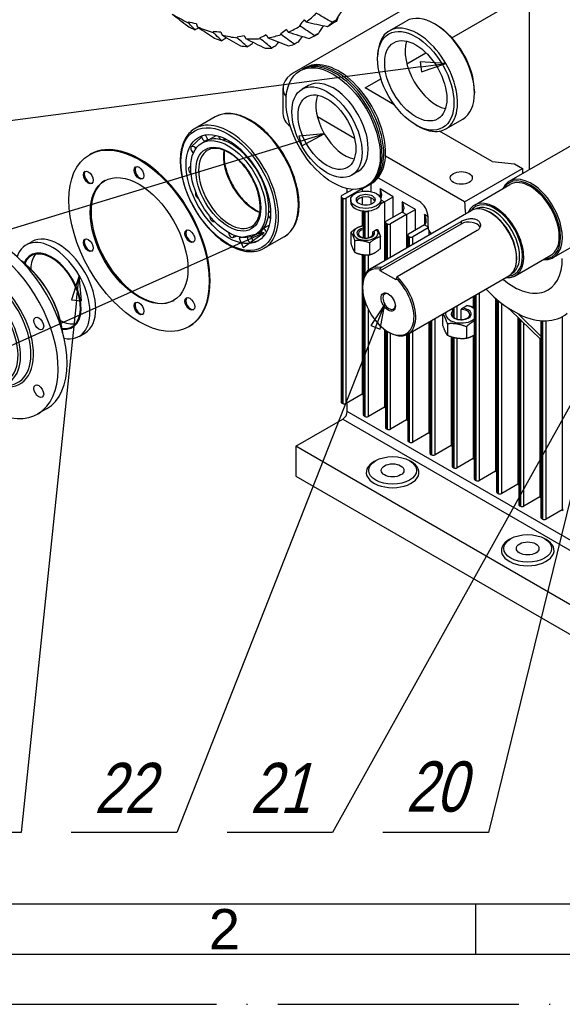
# Model space of a CAD drawing. Header units: millimetres. Extents: x 0 to 420, y 0 to 297.
# Tile 2 of 13: x 65 to 119, y 0 to 98. Entities that reach past the tile are written whole.
import ezdxf
from ezdxf.enums import TextEntityAlignment as Align

# ---------------------------------------------------------------- set-up
doc = ezdxf.new("R2010")
doc.units = ezdxf.units.MM
doc.linetypes.add('DuongTam', pattern=[30, 24, -3, 0, -3])
for name, color, linetype in [('ChiaMien', 5, 'Continuous'), ('DauXen', 8, 'DuongTam'), ('Lien_Dam', 7, 'Continuous'), ('Lien_Manh', 5, 'Continuous')]:
    doc.layers.add(name, color=color, linetype=linetype)
doc.layers.add('Symbol (ISO)', color=7, linetype='Continuous', lineweight=25)
doc.styles.add('CKH', font='Vnromadi.shx', dxfattribs={"width": 0.8, "oblique": 15, "height": 5})
doc.styles.add('VnArialH', font='VHARIAL.TTF', dxfattribs={"width": 0.8, "oblique": 15, "height": 5})

msp = doc.modelspace()

# ---------------------------------------------------------------- linework, layer by layer
at = {"layer": 'ChiaMien'}
msp.add_line((110, 5), (110, 10), dxfattribs=at)
at = {"layer": 'DauXen'}
msp.add_line((0, 0), (420, 0), dxfattribs=at)
at = {"layer": 'Lien_Dam'}
for p, q in [((112.695, 104.623), (91.924, 92.631)), ((107.631, 96.086), (115.347, 100.54)), ((115.347, 82.98), (115.347, 100.54)), ((101.402, 96.785), (103.082, 97.754)), ((106.071, 97.374), (105.894, 97.476)), ((93.96, 96.29), (94.344, 96.512)), ((100.237, 94.006), (100.237, 94.21)), ((103.149, 93.498), (105.054, 94.598)), ((90.825, 91.1), (90.825, 88.548)), ((93.349, 91.341), (92.73, 90.984)), ((98.995, 91.1), (100.572, 92.011)), ((101.893, 89.426), (98.995, 91.1)), ((109.871, 90.791), (109.871, 90.587)), ((84.072, 88.222), (82.083, 87.074)), ((97.946, 86.092), (94.248, 88.227)), ((104.038, 87.423), (104.215, 87.321)), ((107.027, 87.042), (108.707, 88.012)), ((81.698, 85.255), (82.731, 86.215)), ((83.495, 85.976), (84.179, 86.385)), ((111.634, 83.802), (106.413, 86.817)), ((83.048, 85.793), (82.746, 85.619)), ((84.913, 85.885), (85.15, 86.022)), ((113.341, 81.822), (120.5, 85.955)), ((71.567, 84.467), (71.656, 84.518)), ((86.799, 84.794), (86.8, 84.795)), ((108.894, 79.771), (101.022, 84.316)), ((81.491, 83.208), (81.655, 83.35)), ((111.634, 83.802), (113.844, 83.547)), ((113.844, 83.547), (114.639, 83.088)), ((98.286, 82.789), (97.668, 82.432)), ((108.894, 79.771), (114.639, 83.088)), ((98.71, 81.058), (99.594, 81.568)), ((99.594, 81.568), (99.568, 81.583)), ((99.594, 80.797), (99.594, 81.568)), ((100.298, 82.182), (104.372, 79.83)), ((109.873, 79.459), (113.409, 81.5)), ((96.604, 80.292), (96.604, 59.88)), ((97.763, 81.021), (96.677, 80.394)), ((98.71, 81.058), (97.119, 80.139)), ((97.227, 80.712), (97.227, 81.093)), ((98.617, 81.112), (98.71, 81.058)), ((98.71, 81.058), (98.71, 80.829)), ((101.804, 80.292), (100.478, 81.058)), ((100.478, 81.058), (100.478, 80.273)), ((100.92, 79.782), (101.804, 80.292)), ((101.804, 78.251), (101.804, 80.292)), ((96.766, 80.139), (96.677, 80.19)), ((96.677, 59.778), (96.677, 80.19)), ((96.766, 80.139), (96.766, 59.727)), ((97.119, 59.727), (97.119, 80.139)), ((97.561, 79.988), (97.561, 79.732)), ((98.71, 80.234), (98.71, 79.486)), ((99.594, 79.542), (99.594, 80.178)), ((100.92, 79.782), (100.53, 79.557)), ((100.561, 79.989), (100.92, 79.782)), ((100.561, 79.988), (100.561, 79.732)), ((100.92, 79.782), (100.92, 73.929)), ((104.013, 79.017), (102.688, 79.782)), ((102.688, 79.782), (102.688, 78.761)), ((89.435, 78.759), (89.583, 78.846)), ((98.71, 78.89), (98.71, 77.382)), ((98.814, 78.878), (98.814, 76.204)), ((98.887, 76.192), (98.887, 78.872)), ((98.975, 78.864), (98.967, 78.868)), ((98.975, 78.864), (98.975, 76.183)), ((99.365, 78.884), (99.329, 78.864)), ((99.329, 76.209), (99.329, 78.864)), ((99.511, 73.116), (109.543, 78.908)), ((102.688, 78.761), (101.097, 77.843)), ((103.129, 78.506), (101.538, 77.588)), ((102.688, 78.761), (103.129, 78.506)), ((103.129, 78.506), (104.013, 79.017)), ((103.129, 78.506), (103.129, 75.205)), ((104.013, 76.975), (104.013, 79.017)), ((105.256, 78.299), (104.897, 78.506)), ((104.897, 78.506), (104.897, 77.486)), ((109.919, 79.052), (109.915, 79.05)), ((111.45, 78.704), (111.418, 78.722)), ((117.716, 74.244), (124.875, 78.378)), ((84.011, 77.825), (84.013, 77.826)), ((88.895, 77.152), (89.448, 77.461)), ((108.546, 77.574), (100.502, 72.93)), ((100.591, 73.248), (108.546, 77.841)), ((101.023, 77.741), (101.023, 73.989)), ((101.185, 77.588), (101.097, 77.639)), ((101.097, 74.031), (101.097, 77.639)), ((101.185, 77.588), (101.185, 74.082)), ((101.538, 74.286), (101.538, 77.588)), ((104.897, 77.486), (103.306, 76.567)), ((104.897, 77.486), (105.256, 77.279)), ((105.256, 77.279), (105.256, 78.299)), ((108.546, 77.841), (108.546, 77.574)), ((85.841, 76.241), (86.208, 76.362)), ((88.331, 76.643), (88.029, 76.469)), ((88.683, 76.909), (88.694, 76.915)), ((97.597, 75.595), (97.597, 76.76)), ((99.758, 76.462), (99.758, 76.751)), ((99.862, 76.875), (100.122, 77.025)), ((110.137, 76.922), (102.182, 72.329)), ((103.233, 76.465), (103.233, 75.264)), ((103.395, 76.312), (103.306, 76.363)), ((103.306, 75.307), (103.306, 76.363)), ((105.263, 77.186), (103.748, 76.312)), ((105.339, 76.932), (105.339, 76.48)), ((65.284, 75.499), (65.859, 75.831)), ((87.675, 75.714), (88.425, 75.941)), ((90.947, 76.315), (88.958, 75.166)), ((97.99, 74.75), (97.99, 75.915)), ((99.454, 74.523), (99.454, 75.688)), ((100.525, 75.142), (100.525, 76.307)), ((103.395, 76.312), (103.395, 75.358)), ((103.748, 75.562), (103.748, 76.312)), ((98.71, 74.543), (98.71, 60.645)), ((98.814, 74.528), (98.814, 72.095)), ((98.887, 72.334), (98.887, 74.52)), ((98.975, 74.514), (98.975, 72.534)), ((99.329, 72.987), (99.329, 74.514)), ((113.936, 72.422), (117.471, 74.464)), ((114.07, 74.165), (114.07, 74.129)), ((100.502, 72.93), (100.502, 73.09)), ((102.093, 72.011), (100.502, 72.93)), ((113.607, 72.666), (113.603, 72.663)), ((102.093, 72.171), (102.093, 72.011)), ((103.261, 66.62), (113.293, 72.412)), ((98.735, 71.297), (98.735, 71.399)), ((98.814, 70.522), (98.814, 58.604)), ((110.024, 70.525), (110.024, 52.072)), ((110.377, 52.072), (110.377, 70.729)), ((98.887, 58.502), (98.887, 70.204)), ((98.975, 69.906), (98.975, 58.451)), ((109.759, 70.372), (109.759, 69.313)), ((109.862, 70.431), (109.862, 52.225)), ((109.935, 52.123), (109.935, 70.474)), ((111.968, 70.202), (111.968, 52.991)), ((112.072, 70.111), (112.072, 50.95)), ((112.145, 50.848), (112.145, 70.048)), ((112.233, 69.974), (112.233, 50.796)), ((112.587, 50.796), (112.587, 69.69)), ((99.329, 58.451), (99.329, 69.059)), ((106.681, 68.595), (106.681, 67.599)), ((107.652, 69.156), (107.652, 69.066)), ((107.726, 68.964), (107.726, 69.198)), ((107.726, 68.964), (107.736, 68.958)), ((107.814, 69.249), (107.814, 68.861)), ((107.835, 68.838), (107.835, 68.301)), ((108.168, 68.125), (108.168, 69.453)), ((108.548, 68.07), (108.548, 69.068)), ((108.677, 69.207), (109.132, 69.469)), ((114.281, 68.598), (113.23, 69.204)), ((113.426, 69.048), (116.491, 66.099)), ((114.31, 68.538), (114.375, 68.575)), ((116.491, 66.439), (114.31, 68.538)), ((105.339, 67.82), (105.339, 56.818)), ((105.443, 67.88), (105.443, 54.777)), ((105.516, 54.675), (105.516, 67.922)), ((105.604, 67.973), (105.604, 54.624)), ((105.958, 54.624), (105.958, 68.177)), ((107.185, 67.653), (107.185, 66.512)), ((114.178, 68.325), (114.178, 51.715)), ((114.282, 68.225), (114.282, 49.674)), ((114.355, 49.572), (114.355, 68.155)), ((114.443, 68.069), (114.443, 49.521)), ((114.797, 49.521), (114.797, 67.729)), ((116.491, 67.966), (116.491, 48.398)), ((116.564, 48.296), (116.564, 67.961)), ((116.653, 67.955), (116.653, 48.245)), ((117.006, 48.245), (117.006, 67.951)), ((118.597, 68.359), (118.597, 49.163)), ((70.534, 66.406), (71.109, 66.737)), ((81.442, 67.363), (81.531, 67.414)), ((100.92, 67.108), (100.92, 59.37)), ((101.023, 67.033), (101.023, 57.328)), ((101.097, 57.226), (101.097, 66.982)), ((101.185, 66.925), (101.185, 57.175)), ((101.298, 66.857), (101.386, 66.806)), ((101.538, 57.175), (101.538, 66.723)), ((103.233, 66.605), (103.233, 56.053)), ((103.306, 55.951), (103.306, 66.646)), ((103.395, 66.697), (103.395, 55.9)), ((103.748, 55.9), (103.748, 66.902)), ((109.067, 67.362), (109.067, 66.221)), ((103.129, 66.554), (103.129, 58.094)), ((107.549, 66.381), (107.549, 55.542)), ((107.652, 66.35), (107.652, 53.501)), ((107.726, 53.399), (107.726, 66.329)), ((107.814, 66.306), (107.814, 53.348)), ((108.168, 53.348), (108.168, 66.237)), ((109.759, 66.497), (109.759, 54.267)), ((116.388, 66.198), (116.388, 50.439)), ((96.677, 59.778), (96.766, 59.727)), ((98.71, 60.645), (97.119, 59.727)), ((97.227, 58.95), (97.227, 59.789)), ((98.71, 60.645), (98.814, 60.586)), ((67.3, 59.198), (66.416, 58.688)), ((138.239, 35.272), (97.227, 58.95)), ((100.92, 59.37), (99.329, 58.451)), ((100.92, 59.37), (101.023, 59.31)), ((92.1, 55.48), (96.785, 58.185)), ((96.785, 58.185), (137.797, 34.506)), ((98.887, 58.502), (98.975, 58.451)), ((103.129, 58.094), (101.538, 57.175)), ((103.129, 58.094), (103.233, 58.034)), ((101.097, 57.226), (101.185, 57.175)), ((105.339, 56.818), (103.748, 55.9)), ((105.339, 56.818), (105.443, 56.758)), ((103.306, 55.951), (103.395, 55.9)), ((92.1, 55.48), (92.1, 52.52)), ((133.113, 31.802), (92.1, 55.48)), ((107.549, 55.542), (105.958, 54.624)), ((107.549, 55.542), (107.652, 55.483)), ((105.516, 54.675), (105.604, 54.624)), ((109.759, 54.267), (108.168, 53.348)), ((109.759, 54.267), (109.862, 54.207)), ((107.726, 53.399), (107.814, 53.348)), ((111.968, 52.991), (110.377, 52.072)), ((111.968, 52.991), (112.072, 52.931)), ((92.1, 52.52), (133.113, 28.842)), ((109.935, 52.123), (110.024, 52.072)), ((114.178, 51.715), (112.587, 50.796)), ((114.178, 51.715), (114.282, 51.655)), ((112.145, 50.848), (112.233, 50.796)), ((116.388, 50.439), (114.797, 49.521)), ((116.388, 50.439), (116.491, 50.379)), ((114.355, 49.572), (114.443, 49.521)), ((118.597, 49.163), (117.006, 48.245)), ((118.597, 49.163), (118.701, 49.104)), ((116.564, 48.296), (116.653, 48.245)), ((64.767, 17.092), (54.267, 17.092)), ((80.267, 17.092), (69.767, 17.092)), ((95.767, 17.092), (85.267, 17.092)), ((111.267, 17.092), (100.767, 17.092)), ((20, 10), (410, 10))]:
    msp.add_line(p, q, dxfattribs=at)
for centre, major_axis in [((79.908, 118.705), (10.625, -18.403)), ((104.038, 91.811), (2.688, -4.655)), ((104.038, 91.811), (2.188, -3.789)), ((95.818, 87.065), (-3.313, 5.737)), ((95.199, 86.708), (-2.469, 4.276)), ((95.199, 86.708), (-2.031, 3.518)), ((85.388, 81.044), (-3.344, 5.792)), ((85.388, 81.044), (-2.969, 5.143)), ((85.388, 81.044), (-2.642, 4.575)), ((76.505, 75.915), (-4.938, 8.552)), ((85.388, 81.044), (-2.281, 3.951)), ((76.505, 82.651), (-0.344, 0.595)), ((71.453, 82.2), (-0.344, 0.595)), ((76.505, 75.915), (-3.437, 5.954)), ((108.563, 82.156), (1.094, 0)), ((99.061, 79.988), (1.5, 0)), ((99.061, 79.988), (0.938, 0)), ((81.557, 76.366), (-0.344, 0.595)), ((71.453, 75.464), (-0.344, 0.595)), ((101.298, 69.817), (0.5, -0.866)), ((76.505, 69.179), (-0.344, 0.595)), ((81.557, 69.63), (-0.344, 0.595)), ((66.531, 67.691), (0.344, -0.595)), ((66.531, 60.955), (0.344, -0.595)), ((101.735, 53.082), (2.375, 0)), ((101.735, 53.082), (1.125, 0)), ((115.17, 45.325), (2.375, 0)), ((115.17, 45.325), (1.125, 0))]:
    msp.add_ellipse(centre, major_axis=major_axis, ratio=0.57735, dxfattribs=at)
for centre, major_axis, ratio, start_param, end_param in [((79.908, 118.705), (-12.445, 21.556), 0.57735, 2.349999, 2.441238), ((79.908, 118.705), (12.445, -21.556), 0.57735, 0.065204, 0.156444), ((105.894, 92.883), (-2.812, 4.871), 0.57735, 3.141593, 6.283185), ((80.741, 119.186), (-13.219, 22.896), 0.57735, 2.389128, 2.428435), ((94.719, 88.02), (20.606, -9.143), 0.215354, 2.315165, 2.364425), ((79.908, 118.705), (-12.445, 21.556), 0.57735, 2.492798, 2.584038), ((79.908, 118.705), (12.445, -21.556), 0.57735, 6.20559, 6.296829), ((103.654, 99.468), (13.558, 10.523), 0.371546, 2.153274, 2.202534), ((80.741, 119.186), (13.219, -22.896), 0.57735, 0.104334, 0.143641), ((81.125, 119.408), (13.219, -22.896), 0.57735, 0.112998, 0.143649), ((104.215, 91.913), (2.812, -4.871), 0.57735, 5.497787, 10.210176), ((106.071, 92.985), (-2.688, 4.655), 0.57735, 3.926991, 5.497787), ((97.296, 89.192), (20.048, -5.501), 0.253229, 2.321704, 2.370963), ((80.741, 119.186), (-13.219, 22.896), 0.57735, 2.531928, 2.571235), ((79.908, 118.705), (-12.445, 21.556), 0.57735, 2.635598, 2.726838), ((99.519, 90.964), (19.1, -1.672), 0.297713, 2.31352, 2.36278), ((79.908, 118.705), (12.445, -21.556), 0.57735, 5.91999, 6.01123), ((101.343, 93.301), (17.736, 2.341), 0.341947, 2.282135, 2.331395), ((79.908, 118.705), (12.445, -21.556), 0.57735, 6.06279, 6.15403), ((102.731, 96.155), (15.892, 6.48), 0.371546, 2.224168, 2.273428), ((80.741, 119.186), (13.219, -22.896), 0.57735, 6.244719, 6.284026), ((81.125, 119.408), (13.219, -22.896), 0.57735, 0, 0.000849), ((80.741, 119.186), (-13.219, 22.896), 0.57735, 2.674728, 2.714035), ((80.741, 119.186), (13.219, -22.896), 0.57735, 5.95912, 5.998427), ((80.741, 119.186), (13.219, -22.896), 0.57735, 6.10192, 6.141227), ((106.071, 92.985), (2.188, -3.789), 0.57735, 3.624855, 5.799923), ((95.995, 87.167), (3.312, -5.737), 0.57735, 6.256499, 9.451464), ((96.171, 87.27), (3.312, -5.737), 0.57735, 6.256499, 9.451464), ((96.348, 87.372), (3.312, -5.737), 0.57735, 6.256499, 9.451464), ((94.575, 91.1), (-3.75, 0), 0.57735, 5.497787, 6.702395), ((95.818, 87.065), (2.469, -4.276), 0.57735, 0, 3.141593), ((96.967, 87.729), (2.031, -3.518), 0.57735, 3.591789, 5.832989), ((87.509, 82.268), (-3.438, 5.954), 0.57735, 3.141593, 6.283185), ((85.52, 81.12), (3.438, -5.954), 0.57735, 0, 3.141593), ((94.575, 88.548), (-3.75, 0), 0.57735, 0, 0.637969), ((83.014, 86.146), (-0.237, 0.315), 0.57006, 0.606247, 2.467675), ((83.014, 86.146), (0.237, -0.315), 0.57006, 0.426261, 2.09988), ((84.69, 86.21), (-0.231, 0.32), 0.532601, 0.866115, 1.999127), ((76.593, 75.966), (4.938, -8.552), 0.57735, 0, 3.141593), ((81.945, 84.949), (-0.235, 0.317), 0.608524, 4.643197, 8.45976), ((85.689, 81.218), (-2.642, 4.575), 0.57735, 6.229553, 6.283185), ((85.689, 81.218), (-2.642, 4.575), 0.57735, 5.746231, 6.229553), ((85.689, 81.218), (-2.642, 4.575), 0.57735, 5.262909, 5.746231), ((84.69, 86.21), (0.231, -0.32), 0.532601, 6.238294, 7.194803), ((86.59, 85.128), (-0.218, 0.329), 0.504728, 0.963779, 1.540612), ((85.52, 81.12), (2.188, -3.789), 0.57735, 3.141593, 6.283185), ((87.995, 82.549), (2.188, -3.789), 0.57735, 3.756099, 5.668679), ((85.689, 81.218), (-2.642, 4.575), 0.57735, 4.779587, 5.262909), ((86.59, 85.128), (0.218, -0.329), 0.504728, 5.777604, 6.24058), ((76.593, 82.702), (-0.344, 0.595), 0.57735, 0.128922, 3.012671), ((81.729, 82.894), (-0.224, 0.325), 0.63918, 5.713253, 8.465452), ((88.278, 83.148), (-0.2, 0.34), 0.492827, 0.833337, 1.086638), ((71.541, 82.251), (-0.344, 0.595), 0.57735, 0.128922, 3.012671), ((85.689, 81.218), (-2.642, 4.575), 0.57735, 4.296265, 4.779587), ((88.278, 83.148), (-0.2, 0.34), 0.492827, 2.181037, 2.419387), ((115.528, 78.033), (2.187, -3.789), 0.57735, 5.902934, 9.805029), ((119.501, 80.281), (3.438, -5.954), 0.57735, 3.926991, 4.015205), ((76.593, 75.966), (-3.438, 5.954), 0.57735, 0.012857, 3.128736), ((115.44, 77.982), (-2.125, 3.681), 0.57735, 2.843445, 6.581333), ((115.44, 77.982), (-2.031, 3.518), 0.57735, 3.141593, 6.283185), ((82.415, 80.452), (-0.205, 0.337), 0.655007, 0.270317, 2.462147), ((89.368, 80.721), (-0.181, 0.35), 0.499623, 0.267537, 0.632479), ((85.689, 81.218), (-2.642, 4.575), 0.57735, 3.812943, 4.296265), ((89.368, 80.721), (-0.181, 0.35), 0.499623, 1.727455, 2.18125), ((96.854, 80.292), (-0.25, 0), 0.57735, 5.497787, 7.068583), ((99.061, 79.732), (0.938, 0), 0.57735, 0.237941, 2.903652), ((100.036, 80.803), (0.442, -0.765), 0.57735, 0.179819, 1.570796), ((96.942, 80.241), (-0.25, 0), 0.57735, 0.785398, 2.356194), ((99.061, 79.732), (-1.5, 0), 0.57735, 0, 3.141593), ((102.246, 79.527), (0.442, -0.765), 0.57735, 0, 1.570796), ((104.372, 78.81), (-0.625, 1.083), 0.57735, 3.926991, 5.497787), ((113.756, 76.964), (-3.437, 5.954), 0.57735, 0.785398, 0.987052), ((111.904, 75.941), (-2.031, 3.518), 0.57735, 2.746802, 6.677976), ((111.904, 75.941), (1.944, -3.367), 0.57735, 6.016426, 9.691537), ((111.418, 75.66), (1.875, -3.248), 0.57735, 0, 3.141593), ((111.763, 75.859), (1.844, -3.193), 0.57735, 0, 3.141593), ((83.845, 78.183), (0.183, -0.349), 0.652378, 3.929848, 6.218207), ((85.689, 81.218), (2.642, -4.575), 0.57735, 0.188028, 0.67135), ((89.609, 78.406), (-0.165, 0.358), 0.52356, 1.270724, 2.234989), ((89.609, 78.406), (-0.165, 0.358), 0.52356, 5.656747, 6.457017), ((99.152, 78.966), (-0.25, 0), 0.57735, 0.785398, 2.356194), ((104.455, 78.251), (0.442, -0.765), 0.57735, 0, 1.570796), ((111.481, 75.696), (-1.844, 3.193), 0.57735, 3.650574, 5.774204), ((111.45, 75.678), (-1.853, 3.209), 0.57735, 3.926991, 5.497787), ((62.363, 67.75), (-4.937, 8.552), 0.57735, 3.141593, 6.283185), ((99.061, 76.67), (-1.225, 0), 0.57735, 4.916064, 9.949571), ((101.273, 77.741), (-0.25, 0), 0.57735, 5.497787, 7.068583), ((101.362, 77.69), (-0.25, 0), 0.57735, 0.785398, 2.356194), ((109.341, 77.114), (1.125, 0), 0.57735, 0.237873, 2.356194), ((61.479, 67.24), (-4.937, 8.552), 0.57735, 1.073709, 7.141071), ((68.484, 71.284), (-2.625, 4.547), 0.57735, 3.141593, 6.283185), ((81.645, 76.417), (-0.344, 0.595), 0.57735, 0.128922, 3.012671), ((85.693, 76.605), (0.165, -0.358), 0.631895, 4.129038, 7.129844), ((85.689, 81.218), (2.642, -4.575), 0.57735, 0, 0.188028), ((88.948, 76.731), (-0.155, 0.363), 0.559154, 0.805543, 2.434798), ((88.948, 76.731), (-0.155, 0.363), 0.559154, 4.549826, 5.989275), ((99.061, 76.67), (-0.875, 0), 0.57735, 4.999493, 9.841126), ((99.061, 76.607), (0.74, 0), 0.57735, 1.912379, 6.62772), ((103.483, 76.465), (-0.25, 0), 0.57735, 5.497787, 7.068583), ((105.698, 77.024), (-0.312, 0.541), 0.57735, 0.785398, 2.0554), ((67.909, 70.952), (-2.625, 4.547), 0.57735, 2.668255, 6.756523), ((71.541, 75.515), (-0.344, 0.595), 0.57735, 0.128922, 3.012671), ((87.534, 76.082), (0.155, -0.363), 0.598252, 4.052343, 8.264941), ((103.571, 76.414), (-0.25, 0), 0.57735, 0.785398, 2.356194), ((67.799, 70.889), (-2.078, 3.599), 0.57735, 2.727465, 6.697313), ((67.799, 70.889), (-2.031, 3.518), 0.57735, 2.73161, 6.693168), ((68.594, 71.348), (-2.031, 3.518), 0.57735, 0.197088, 0.752175), ((61.479, 67.24), (3.202, -5.546), 0.57735, 5.701716, 10.006248), ((64.175, 68.796), (-3.375, 5.846), 0.57735, 4.05813, 5.366648), ((64.086, 68.745), (3.437, -5.954), 0.57735, 0.943239, 2.198354), ((101.386, 69.868), (-1.875, 3.248), 0.57735, 5.80248, 7.068583), ((113.756, 76.964), (3.437, -5.954), 0.57735, 5.282537, 7.068583), ((61.381, 67.183), (-3.09, 5.353), 0.57735, 2.780226, 6.644552), ((101.298, 69.817), (1.812, -3.139), 0.57735, 2.67175, 8.323824), ((60.595, 66.73), (-2.735, 4.738), 0.57735, 2.21303, 8.036655), ((60.693, 66.786), (2.847, -4.931), 0.57735, 5.921818, 9.786145), ((101.386, 69.868), (1.875, -3.248), 0.57735, 5.497787, 8.334687), ((101.386, 69.868), (0.438, -0.758), 0.57735, 2.425292, 6.999486), ((113.756, 76.964), (4.937, -8.552), 0.57735, 5.097627, 5.411259), ((76.593, 69.23), (-0.344, 0.595), 0.57735, 0.128922, 3.012671), ((81.645, 69.681), (-0.344, 0.595), 0.57735, 0.128922, 3.012671), ((108.563, 68.633), (-1.556, 0), 0.57735, 6.098378, 8.841586), ((108.563, 68.633), (-1, 0), 0.57735, 5.686403, 10.881289), ((108.563, 68.569), (0.865, 0), 0.57735, 2.572987, 7.871195), ((107.902, 69.066), (-0.25, 0), 0.57735, 0, 0.785398), ((108.563, 68.633), (-1.556, 0), 0.57735, 3.724784, 4.338059), ((113.137, 69.085), (-0.125, 0.217), 0.57735, 4.940101, 5.411259), ((113.249, 69.15), (-0.22, 0.161), 0.121207, 3.873623, 4.886733), ((114.487, 68.436), (-0.22, 0.161), 0.121207, 6.002105, 7.015216), ((114.374, 68.371), (-0.125, 0.217), 0.57735, 5.584315, 6.055473), ((113.756, 76.964), (4.937, -8.552), 0.57735, 5.584315, 6.371512), ((68.594, 71.348), (2.031, -3.518), 0.57735, 5.531011, 6.086098), ((96.854, 59.88), (-0.25, 0), 0.57735, 0, 0.785398), ((96.942, 59.829), (0.25, 0), 0.57735, 3.926991, 5.497787), ((99.152, 59.88), (-0.442, 0.765), 0.57735, 6.069914, 6.283185), ((96.785, 58.695), (-0.313, -0.541), 0.57735, 0.785398, 2.356194), ((101.362, 58.604), (-0.442, 0.765), 0.57735, 6.069914, 6.283185), ((99.064, 58.604), (-0.25, 0), 0.57735, 0, 0.785398), ((99.152, 58.553), (0.25, 0), 0.57735, 3.926991, 5.497787), ((103.571, 57.328), (-0.442, 0.765), 0.57735, 6.069914, 6.283185), ((101.273, 57.328), (-0.25, 0), 0.57735, 0, 0.785398), ((101.362, 57.277), (0.25, 0), 0.57735, 3.926991, 5.497787), ((105.781, 56.053), (-0.442, 0.765), 0.57735, 6.069914, 6.283185), ((103.483, 56.053), (-0.25, 0), 0.57735, 0, 0.785398), ((103.571, 56.002), (0.25, 0), 0.57735, 3.926991, 5.497787), ((107.991, 54.777), (-0.442, 0.765), 0.57735, 6.069914, 6.283185), ((101.735, 52.878), (-2.625, 0), 0.57735, 5.448957, 10.259007), ((105.693, 54.777), (-0.25, 0), 0.57735, 0, 0.785398), ((105.781, 54.726), (0.25, 0), 0.57735, 3.926991, 5.497787), ((110.201, 53.501), (-0.442, 0.765), 0.57735, 6.069914, 6.283185), ((107.902, 53.501), (-0.25, 0), 0.57735, 0, 0.785398), ((107.991, 53.45), (0.25, 0), 0.57735, 3.926991, 5.497787), ((112.41, 52.225), (-0.442, 0.765), 0.57735, 6.069914, 6.283185), ((110.112, 52.225), (-0.25, 0), 0.57735, 0, 0.785398), ((110.201, 52.174), (0.25, 0), 0.57735, 3.926991, 5.497787), ((112.322, 50.95), (-0.25, 0), 0.57735, 0, 0.785398), ((114.62, 50.95), (-0.442, 0.765), 0.57735, 6.069914, 6.283185), ((112.41, 50.899), (0.25, 0), 0.57735, 3.926991, 5.497787), ((116.83, 49.674), (-0.442, 0.765), 0.57735, 6.069914, 6.283185), ((114.532, 49.674), (-0.25, 0), 0.57735, 0, 0.785398), ((114.62, 49.623), (0.25, 0), 0.57735, 3.926991, 5.497787), ((119.039, 48.398), (-0.442, 0.765), 0.57735, 6.069914, 6.283185), ((116.741, 48.398), (-0.25, 0), 0.57735, 0, 0.785398), ((116.83, 48.347), (0.25, 0), 0.57735, 3.926991, 5.497787), ((115.17, 45.121), (-2.625, 0), 0.57735, 5.448957, 10.259007)]:
    msp.add_ellipse(centre, major_axis=major_axis, ratio=ratio, start_param=start_param, end_param=end_param, dxfattribs=at)
for points, knots in [([(96.922, 98.947), (96.916, 98.941), (96.91, 98.936), (96.56, 98.627), (96.287, 98.257), (96.1, 97.84)], [-1.249023, -1.249023, -1.249023, -1.249023, -1.227448, -1.227448, -0.000016, -0.000016, -0.000016, -0.000016]), ([(95.716, 97.618), (95.353, 97.828), (94.989, 98.039), (94.462, 98.345), (94.301, 98.438), (94.14, 98.531)], [22.089019, 22.089019, 22.089019, 22.089019, 23.122853, 23.122853, 23.573881, 23.573881, 23.573881, 23.573881]), ([(82.09, 96.877), (82.017, 96.953), (81.943, 97.03), (81.714, 97.268), (81.559, 97.429), (81.403, 97.592)], [3.190606, 3.190606, 3.190606, 3.190606, 3.665539, 3.665539, 4.655844, 4.655844, 4.655844, 4.655844]), ([(82.453, 97.086), (82.394, 97.053), (82.336, 97.02), (82.216, 96.951), (82.153, 96.914), (82.09, 96.877)], [15.9256644, 15.9256644, 15.9256644, 15.9256644, 16.1185978, 16.1185978, 16.3329572, 16.3329572, 16.3329572, 16.3329572]), ([(82.305, 97.187), (82.335, 97.166), (82.366, 97.145), (82.935, 96.76), (83.474, 96.399), (84.009, 96.045)], [4.389258, 4.389258, 4.389258, 4.389258, 4.476073, 4.476073, 5.994252, 5.994252, 5.994252, 5.994252]), ([(96.1, 97.84), (96.034, 97.802), (95.969, 97.764), (95.842, 97.691), (95.779, 97.655), (95.716, 97.618)], [19.036218, 19.036218, 19.036218, 19.036218, 19.252949, 19.252949, 19.4674661, 19.4674661, 19.4674661, 19.4674661]), ([(84.73, 95.794), (84.531, 95.986), (84.33, 96.179), (84.047, 96.453), (83.965, 96.532), (83.883, 96.611)], [3.391482, 3.391482, 3.391482, 3.391482, 4.44408, 4.44408, 4.871042, 4.871042, 4.871042, 4.871042]), ([(85.115, 96.015), (85.048, 95.978), (84.983, 95.941), (84.856, 95.867), (84.793, 95.831), (84.73, 95.794)], [18.8561732, 18.8561732, 18.8561732, 18.8561732, 19.072904, 19.072904, 19.2874139, 19.2874139, 19.2874139, 19.2874139]), ([(94.355, 96.519), (94.289, 96.48), (94.224, 96.443), (94.097, 96.369), (94.034, 96.333), (93.971, 96.297)], [23.5359662, 23.5359662, 23.5359662, 23.5359662, 23.7526975, 23.7526975, 23.9673579, 23.9673579, 23.9673579, 23.9673579]), ([(87.673, 95.409), (87.607, 95.371), (87.542, 95.333), (87.414, 95.26), (87.352, 95.223), (87.289, 95.187)], [21.4979102, 21.4979102, 21.4979102, 21.4979102, 21.7146415, 21.7146415, 21.9292465, 21.9292465, 21.9292465, 21.9292465]), ([(90.098, 95.29), (90.032, 95.252), (89.967, 95.215), (89.84, 95.141), (89.777, 95.105), (89.714, 95.068)], [23.4389512, 23.4389512, 23.4389512, 23.4389512, 23.6556825, 23.6556825, 23.8703405, 23.8703405, 23.8703405, 23.8703405]), ([(92.341, 95.663), (92.275, 95.625), (92.21, 95.587), (92.083, 95.514), (92.02, 95.477), (91.957, 95.441)], [24.4656771, 24.4656771, 24.4656771, 24.4656771, 24.6824084, 24.6824084, 24.8970903, 24.8970903, 24.8970903, 24.8970903]), ([(90.947, 76.315), (91.314, 76.526), (91.623, 76.836), (92.104, 77.62), (92.271, 78.1), (92.445, 79.189), (92.448, 79.802), (92.285, 81.089), (92.119, 81.764), (91.639, 83.106), (91.324, 83.773), (90.577, 85.035), (90.145, 85.629), (89.207, 86.685), (88.7, 87.146), (87.66, 87.891), (87.126, 88.173), (86.085, 88.524), (85.577, 88.593), (84.732, 88.511), (84.382, 88.402), (84.072, 88.222)], [4.161869, 4.161869, 4.161869, 4.161869, 4.465543, 4.465543, 4.779777, 4.779777, 5.103443, 5.103443, 5.427951, 5.427951, 5.751683, 5.751683, 6.07511, 6.07511, 6.398919, 6.398919, 6.723496, 6.723496, 7.046652, 7.046652, 7.303462, 7.303462, 7.303462, 7.303462]), ([(82.083, 87.074), (81.716, 86.862), (81.406, 86.553), (80.925, 85.769), (80.759, 85.288), (80.584, 84.2), (80.582, 83.587), (80.745, 82.3), (80.91, 81.625), (81.391, 80.283), (81.706, 79.615), (82.453, 78.354), (82.885, 77.76), (83.823, 76.704), (84.33, 76.242), (85.37, 75.498), (85.904, 75.216), (86.945, 74.865), (87.453, 74.796), (88.297, 74.878), (88.648, 74.987), (88.958, 75.166)], [1.020276, 1.020276, 1.020276, 1.020276, 1.32395, 1.32395, 1.638185, 1.638185, 1.96185, 1.96185, 2.286359, 2.286359, 2.61009, 2.61009, 2.933517, 2.933517, 3.257326, 3.257326, 3.581903, 3.581903, 3.905059, 3.905059, 4.161869, 4.161869, 4.161869, 4.161869]), ([(87.708, 77.331), (87.942, 77.466), (88.136, 77.673), (88.414, 78.204), (88.504, 78.519), (88.576, 79.223), (88.561, 79.61), (88.43, 80.422), (88.314, 80.848), (87.989, 81.696), (87.781, 82.118), (87.293, 82.914), (87.013, 83.288), (86.414, 83.948), (86.094, 84.234), (85.449, 84.69), (85.123, 84.86), (84.503, 85.072), (84.208, 85.113), (83.717, 85.075), (83.513, 85.013), (83.333, 84.909)], [4.161869, 4.161869, 4.161869, 4.161869, 4.512511, 4.512511, 4.8368, 4.8368, 5.149899, 5.149899, 5.463198, 5.463198, 5.777702, 5.777702, 6.092569, 6.092569, 6.406788, 6.406788, 6.719731, 6.719731, 7.033981, 7.033981, 7.303462, 7.303462, 7.303462, 7.303462]), ([(84.988, 84.9), (84.983, 84.865), (84.979, 84.829), (84.94, 84.446), (84.955, 84.06), (85.086, 83.248), (85.202, 82.822), (85.527, 81.974), (85.735, 81.551), (86.223, 80.755), (86.502, 80.381), (87.102, 79.721), (87.422, 79.435), (88.007, 79.022), (88.271, 78.875), (88.528, 78.769)], [1.662247, 1.662247, 1.662247, 1.662247, 1.695207, 1.695207, 2.008306, 2.008306, 2.321606, 2.321606, 2.636109, 2.636109, 2.950976, 2.950976, 3.265195, 3.265195, 3.519899, 3.519899, 3.519899, 3.519899]), ([(108.546, 77.841), (108.646, 77.899), (108.773, 77.957), (109.05, 78.05), (109.201, 78.085), (109.482, 78.12), (109.632, 78.123), (109.909, 78.083), (110.036, 78.04), (110.137, 77.982)], [0, 0, 0, 0, 0.34135, 0.34135, 0.682699, 0.682699, 1.023947, 1.023947, 1.365195, 1.365195, 1.365195, 1.365195]), ([(110.137, 77.982), (110.237, 77.924), (110.324, 77.843), (110.438, 77.657), (110.466, 77.552), (110.466, 77.354), (110.438, 77.248), (110.324, 77.061), (110.237, 76.98), (110.137, 76.922)], [1.365195, 1.365195, 1.365195, 1.365195, 1.706443, 1.706443, 2.04769, 2.04769, 2.38904, 2.38904, 2.730389, 2.730389, 2.730389, 2.730389])]:
    msp.add_open_spline(points, degree=3, knots=knots, dxfattribs=at)
for points in [[(79.799, 98.445), (80.318, 98.043), (80.84, 97.646), (81.357, 97.256)], [(96.271, 98.093), (96.23, 97.968), (96.189, 97.844), (96.148, 97.72)], [(93.971, 96.297), (93.492, 96.611), (93.008, 96.928), (92.522, 97.249)], [(93.138, 97.663), (93.85, 97.507), (94.561, 97.356), (95.265, 97.21)], [(94.88, 97.29), (94.671, 97.06), (94.495, 96.801), (94.355, 96.519)], [(95.265, 97.21), (95.428, 97.313), (95.59, 97.416), (95.75, 97.519)], [(96.148, 97.72), (95.996, 97.64), (95.845, 97.562), (95.695, 97.484)], [(84.762, 96.367), (85.374, 96.008), (85.988, 95.653), (86.596, 95.305)], [(85.195, 96.114), (85.168, 96.082), (85.141, 96.049), (85.115, 96.015)], [(87.289, 95.187), (86.956, 95.482), (86.621, 95.78), (86.283, 96.081)], [(87.12, 96.002), (87.769, 95.68), (88.419, 95.362), (89.063, 95.052)], [(89.714, 95.068), (89.33, 95.379), (88.943, 95.694), (88.553, 96.011)], [(89.331, 96.099), (90.01, 95.824), (90.689, 95.554), (91.36, 95.289)], [(91.957, 95.441), (91.523, 95.758), (91.086, 96.079), (90.647, 96.403)], [(91.351, 96.656), (92.051, 96.437), (92.75, 96.223), (93.442, 96.014)], [(92.728, 96.231), (92.582, 96.056), (92.453, 95.866), (92.341, 95.663)], [(87.848, 95.643), (87.788, 95.567), (87.729, 95.489), (87.673, 95.409)], [(90.373, 95.68), (90.275, 95.557), (90.183, 95.427), (90.098, 95.29)], [(107.835, 68.838), (107.827, 68.846), (107.821, 68.853), (107.814, 68.861)]]:
    msp.add_open_spline(points, degree=3, dxfattribs=at)
for points, weights in [([(81.403, 97.592), (81.406, 97.621), (81.41, 97.65)], [1.05149576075, 1.05259965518, 1.0536725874]), ([(82.207, 97.478), (82.257, 97.329), (82.305, 97.187)], [1.05243101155, 1.06758818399, 1.08226672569]), ([(92.522, 97.249), (92.507, 97.283), (92.492, 97.318)], [2.41677659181, 2.41087883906, 2.40492216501]), ([(92.93, 97.886), (93.036, 97.772), (93.138, 97.663)], [2.63013371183, 2.66801305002, 2.7046962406]), ([(83.883, 96.611), (83.883, 96.643), (83.883, 96.675)], [1.03118825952, 1.03269841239, 1.03417924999]), ([(84.636, 96.656), (84.7, 96.509), (84.762, 96.367)], [1.09932829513, 1.11516088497, 1.13049351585]), ([(86.283, 96.081), (86.279, 96.114), (86.274, 96.148)], [1.26421345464, 1.26529309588, 1.26633505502]), ([(86.969, 96.283), (87.046, 96.139), (87.12, 96.002)], [1.29975094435, 1.3184700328, 1.3365980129]), ([(88.553, 96.011), (88.545, 96.045), (88.537, 96.08)], [2.64770578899, 2.64124449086, 2.63471864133]), ([(89.158, 96.366), (89.247, 96.23), (89.331, 96.099)], [1.66764672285, 1.69166426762, 1.71492339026]), ([(90.647, 96.403), (90.635, 96.438), (90.623, 96.473)], [2.7617463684, 2.75500677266, 2.7481998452]), ([(91.159, 96.904), (91.257, 96.778), (91.351, 96.656)], [2.21636009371, 2.24828024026, 2.2791924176]), ([(97.597, 76.76), (98.133, 77.248), (98.669, 77.379)], [1, 1.15470053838, 1]), ([(98.669, 77.379), (98.743, 77.385), (98.814, 77.389)], [1, 1.01371532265, 1.02499872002]), ([(97.99, 75.915), (97.794, 76.516), (97.597, 76.76)], [1, 1.15470053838, 1]), ([(99.758, 76.751), (99.805, 76.807), (99.862, 76.875)], [1, 1.0041773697, 1]), ([(100.122, 77.025), (100.171, 77.022), (100.227, 77.018)], [1.00425415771, 1.00630135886, 1.00499868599]), ([(100.227, 77.018), (100.369, 76.787), (100.525, 76.307)], [1.05419342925, 1.1196726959, 1]), ([(97.597, 75.595), (97.794, 74.994), (97.99, 74.75)], [1, 1.15470053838, 1]), ([(99.454, 75.688), (98.722, 75.98), (97.99, 75.915)], [1, 1.15470053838, 1]), ([(100.525, 76.307), (99.989, 76.176), (99.454, 75.688)], [1, 1.15470053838, 1]), ([(97.99, 74.75), (98.722, 74.458), (99.454, 74.523)], [1, 1.15470053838, 1]), ([(99.454, 74.523), (99.989, 74.654), (100.525, 75.142)], [1, 1.15470053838, 1]), ([(100.502, 73.09), (100.546, 73.168), (100.591, 73.248)], [1, 1.00015842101, 1]), ([(102.182, 72.329), (102.137, 72.249), (102.093, 72.171)], [1, 1.00015842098, 1]), ([(107.185, 67.653), (106.963, 68.333), (106.756, 68.638)], [1, 1.13369789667, 1.0363025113]), ([(107.736, 68.958), (107.777, 68.907), (107.814, 68.861)], [1, 1.00216967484, 1.00092318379]), ([(108.548, 69.068), (108.608, 69.131), (108.677, 69.207)], [1, 1.00481461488, 1]), ([(109.132, 69.469), (109.187, 69.468), (109.247, 69.465)], [1.00415916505, 1.00631633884, 1.00596418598]), ([(109.247, 69.465), (109.538, 69.399), (109.862, 69.274)], [1.07121181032, 1.05716594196, 1.01098066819]), ([(106.681, 67.599), (106.933, 66.826), (107.185, 66.512)], [1, 1.15470053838, 1]), ([(109.067, 67.362), (108.126, 67.737), (107.185, 67.653)], [1, 1.15470053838, 1]), ([(109.862, 67.94), (109.493, 67.749), (109.067, 67.362)], [1.07524216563, 1.09011985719, 1]), ([(107.185, 66.512), (108.126, 66.137), (109.067, 66.221)], [1, 1.15470053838, 1]), ([(109.067, 66.221), (109.493, 66.325), (109.862, 66.56)], [1, 1.09011985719, 1.07524216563])]:
    msp.add_rational_spline(points, weights, degree=2, dxfattribs=at)
at = {"layer": 'Lien_Manh'}
for p, q in [((104.549, 93.21), (36.291, 84.21)), ((92.544, 85.828), (36.291, 68.71)), ((86.665, 75.712), (36.291, 53.21)), ((70.275, 69.981), (64.767, 17.092)), ((100.033, 67.289), (80.267, 17.092)), ((120.48, 61.492), (95.767, 17.092)), ((121.29, 57.921), (111.267, 17.092)), ((15, 5), (415, 5))]:
    msp.add_line(p, q, dxfattribs=at)
at = {"layer": 'Symbol (ISO)'}
for p, q in [((107.027, 93.537), (104.483, 93.706)), ((104.483, 93.706), (104.614, 92.715)), ((104.549, 93.21), (107.027, 93.537)), ((104.614, 92.715), (107.027, 93.537)), ((94.936, 86.556), (92.398, 86.307)), ((92.398, 86.307), (92.689, 85.35)), ((92.544, 85.828), (94.936, 86.556)), ((92.689, 85.35), (94.936, 86.556)), ((88.948, 76.731), (86.461, 76.168)), ((86.665, 75.712), (88.948, 76.731)), ((86.869, 75.255), (88.948, 76.731)), ((86.461, 76.168), (86.869, 75.255)), ((70.534, 72.468), (69.778, 70.033)), ((70.275, 69.981), (70.534, 72.468)), ((70.772, 69.93), (70.534, 72.468)), ((69.778, 70.033), (70.772, 69.93)), ((100.949, 69.615), (99.568, 67.472)), ((100.033, 67.289), (100.949, 69.615)), ((100.498, 67.106), (100.949, 69.615)), ((99.568, 67.472), (100.498, 67.106))]:
    msp.add_line(p, q, dxfattribs=at)
at = {"layer": 'Symbol (ISO)', "flags": 128}
for points in [[(104.614, 92.715), (107.027, 93.537), (104.483, 93.706), (104.614, 92.715)], [(92.689, 85.35), (94.936, 86.556), (92.398, 86.307), (92.689, 85.35)], [(86.869, 75.255), (88.948, 76.731), (86.461, 76.168), (86.869, 75.255)], [(70.772, 69.93), (70.534, 72.468), (69.778, 70.033), (70.772, 69.93)], [(100.498, 67.106), (100.949, 69.615), (99.568, 67.472), (100.498, 67.106)]]:
    msp.add_lwpolyline(points, dxfattribs=at)
at = {"layer": 'Symbol (ISO)'}
for points in [[(104.614, 92.715), (107.027, 93.537), (104.483, 93.706), (104.614, 92.715)], [(92.689, 85.35), (94.936, 86.556), (92.398, 86.307), (92.689, 85.35)], [(86.869, 75.255), (88.948, 76.731), (86.461, 76.168), (86.869, 75.255)], [(70.772, 69.93), (70.534, 72.468), (69.778, 70.033), (70.772, 69.93)], [(100.498, 67.106), (100.949, 69.615), (99.568, 67.472), (100.498, 67.106)]]:
    msp.add_solid(points, dxfattribs=at)

# ---------------------------------------------------------------- texts
at = {"layer": 'ChiaMien', "style": 'VnArialH'}
msp.add_text('2', height=4, dxfattribs=at).set_placement((85, 7.5), align=Align.MIDDLE)
at = {"layer": 'Symbol (ISO)', "char_height": 5, "attachment_point": 5, "style": 'CKH'}
for s, insert in [('22', (75.017, 21.504)), ('21', (90.517, 21.504)), ('20', (106.017, 21.614))]:
    msp.add_mtext(s, dxfattribs=dict(at, insert=insert))

doc.saveas('drawing.dxf')
